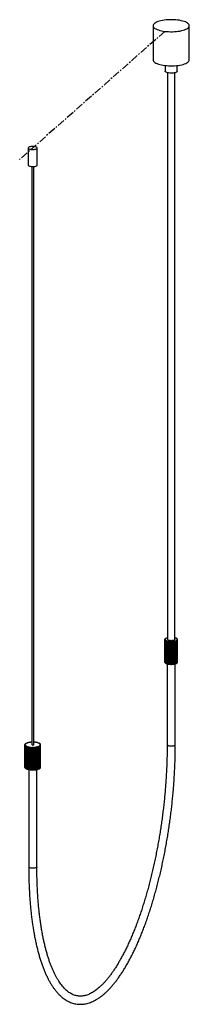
# Paper-space layout '_Dimétrica' of a CAD drawing. Header units: millimetres. Extents: x -252 to 30, y -1567 to 67.
import ezdxf

# ---------------------------------------------------------------- set-up
doc = ezdxf.new("R2010")
doc.units = ezdxf.units.MM
doc.linetypes.add('CENTERX2', pattern=[20.32, 12.7, -2.54, 2.54, -2.54])

psp = doc.layouts.new('_Dimétrica')

# ---------------------------------------------------------------- linework, layer by layer
at = {"color": 7, "linetype": 'Continuous', "lineweight": 25}
for p, q in [((-30, 56.6), (-30, 0)), ((30, 0), (30, 56.6)), ((-10, -9.4), (-10, -18.9)), ((10, -18.9), (10, -9.4)), ((-6, -21.5), (-6, -961.7)), ((6, -961.7), (6, -21.5)), ((-237.3, -146.3), (-237.3, -174.6)), ((-222.3, -174.6), (-222.3, -146.3)), ((-231.3, -177), (-231.3, -1136.2)), ((-228.3, -1136.2), (-228.3, -177)), ((-10.2, -960.8), (-10.5, -961.3)), ((-10.5, -961.3), (-10, -961.3)), ((-10.5, -961.7), (-10.5, -961.3)), ((-10.5, -961.7), (-10.4, -962.2)), ((-10, -961.7), (-10.5, -961.7)), ((-10.5, -999.4), (-10.5, -961.7)), ((-10.4, -962.2), (-9.9, -962.2)), ((-10.4, -999.9), (-10.4, -962.2)), ((-9.7, -960.8), (-10.2, -960.8)), ((-9.7, -962.5), (-10.2, -962.6)), ((-10.2, -962.6), (-9.7, -963)), ((-10.2, -1000.3), (-10.2, -962.6)), ((-9.3, -960), (-9.9, -960.5)), ((-9.9, -960.5), (-9.4, -960.5)), ((-9.9, -960.8), (-9.9, -960.5)), ((-9.9, -962.2), (-9.9, -962.5)), ((-9.7, -963), (-9.2, -963)), ((-9.7, -1000.7), (-9.7, -963)), ((-8.8, -960.1), (-9.3, -960)), ((-9.2, -963), (-9.2, -1000.7)), ((-8.7, -963.3), (-9.2, -963.4)), ((-9.2, -963.4), (-8.4, -963.8)), ((-9.2, -1001.1), (-9.2, -963.4)), ((-7.7, -959.3), (-8.7, -959.7)), ((-8.7, -959.7), (-8.3, -959.8)), ((-8.7, -960), (-8.7, -959.7)), ((-8.4, -963.8), (-7.9, -963.7)), ((-7.9, -963.7), (-7.9, -1001.4)), ((-7.3, -959.4), (-7.7, -959.3)), ((-6, -958.8), (-6.9, -959)), ((-6.9, -959), (-6.6, -959.2)), ((-6.9, -959.3), (-6.9, -959)), ((6.7, -958.9), (6, -958.8)), ((6.3, -959.1), (6.7, -958.9)), ((6.7, -959.2), (6.7, -958.9)), ((7.5, -959.2), (7.1, -959.3)), ((8.5, -959.6), (7.5, -959.2)), ((8.1, -959.7), (8.5, -959.6)), ((8.1, -963.6), (8.6, -963.7)), ((8.1, -1001.3), (8.1, -963.6)), ((8.5, -959.9), (8.5, -959.6)), ((9.1, -959.9), (8.6, -960)), ((8.6, -963.7), (9.3, -963.3)), ((8.6, -1001.4), (8.6, -963.7)), ((9.3, -963.3), (8.9, -963.2)), ((9.8, -960.4), (9.1, -959.9)), ((9.3, -960.4), (9.8, -960.4)), ((9.3, -962.9), (9.8, -962.9)), ((9.3, -963.3), (9.3, -962.9)), ((9.3, -1001), (9.3, -963.3)), ((10.1, -960.7), (9.6, -960.7)), ((9.8, -960.7), (9.8, -960.4)), ((10.3, -962.5), (9.8, -962.4)), ((9.8, -962.9), (10.3, -962.5)), ((9.8, -1000.6), (9.8, -962.9)), ((9.9, -961.2), (10.4, -961.2)), ((9.9, -962.1), (10.5, -962.1)), ((9.9, -962.4), (9.9, -962.1)), ((10.5, -961.6), (10, -961.6)), ((10.4, -961.2), (10.1, -960.7)), ((10.3, -1000.2), (10.3, -962.5)), ((10.4, -961.6), (10.4, -961.2)), ((10.5, -962.1), (10.5, -961.6)), ((10.5, -999.3), (10.5, -961.6)), ((10.5, -999.8), (10.5, -962.1)), ((-8.4, -1001.5), (-8.4, -963.8)), ((-7.3, -964), (-7.6, -964.1)), ((-7.6, -964.1), (-6.5, -964.4)), ((-7.6, -1001.8), (-7.6, -964.1)), ((-6.5, -964.4), (-6.2, -964.3)), ((-6.5, -1002.1), (-6.5, -964.4)), ((-6.2, -964.3), (-6.2, -1002)), ((-5.3, -964.5), (-5.6, -964.6)), ((-5.6, -964.6), (-4.3, -964.9)), ((-5.6, -1002.4), (-5.6, -964.6)), ((-4.3, -964.9), (-4, -964.7)), ((-4.3, -1002.6), (-4.3, -964.9)), ((-4, -964.7), (-4, -1002.4)), ((-3.1, -964.8), (-3.2, -965)), ((-3.2, -965), (-1.7, -965.1)), ((-3.2, -1002.7), (-3.2, -965)), ((-1.7, -965.1), (-1.6, -965)), ((-1.7, -1002.8), (-1.7, -965.1)), ((-1.6, -965), (-1.6, -1002.7)), ((-0.6, -965), (-0.6, -965.2)), ((-0.6, -1002.7), (-0.6, -965)), ((-0.6, -965.2), (0.9, -965.2)), ((-0.6, -1002.9), (-0.6, -965.2)), ((0.9, -965.2), (0.9, -965)), ((0.9, -1002.9), (0.9, -965.2)), ((1.9, -964.9), (2, -965.1)), ((1.9, -1002.6), (1.9, -964.9)), ((2, -965.1), (3.5, -965)), ((2, -1002.8), (2, -965.1)), ((3.5, -965), (3.4, -964.8)), ((3.5, -1002.7), (3.5, -965)), ((4.3, -964.7), (4.6, -964.8)), ((4.3, -1002.4), (4.3, -964.7)), ((4.6, -964.8), (5.9, -964.6)), ((4.6, -1002.5), (4.6, -964.8)), ((5.9, -964.6), (5.6, -964.4)), ((5.9, -1002.3), (5.9, -964.6)), ((6.4, -964.2), (6.8, -964.4)), ((6.4, -1001.9), (6.4, -964.2)), ((6.8, -964.4), (7.8, -964)), ((6.8, -1002.1), (6.8, -964.4)), ((7.8, -964), (7.5, -963.9)), ((7.8, -1001.7), (7.8, -964)), ((-10.5, -999.4), (-10.4, -999.9)), ((-10.4, -999.9), (-10.2, -999.9)), ((-10.2, -1000.3), (-9.7, -1000.7)), ((-9.7, -1000.7), (-9.2, -1000.7)), ((-9.2, -1001.1), (-8.4, -1001.5)), ((-8.4, -1001.5), (-7.9, -1001.4)), ((-7.6, -1001.8), (-6.5, -1002.1)), ((-6.8, -1002.1), (-6.8, -1136.1)), ((-6.5, -1002.1), (-6.2, -1002)), ((-5.6, -1002.4), (-4.3, -1002.6)), ((-4.3, -1002.6), (-4, -1002.4)), ((-3.2, -1002.7), (-1.7, -1002.8)), ((-1.7, -1002.8), (-1.6, -1002.7)), ((-0.6, -1002.7), (-0.6, -1002.9)), ((-0.6, -1002.9), (0.9, -1002.9)), ((1.9, -1002.6), (2, -1002.8)), ((2, -1002.8), (3.5, -1002.7)), ((4.3, -1002.4), (4.6, -1002.5)), ((4.6, -1002.5), (5.9, -1002.3)), ((6.4, -1001.9), (6.8, -1002.1)), ((6.7, -1136.1), (6.7, -1002.1)), ((6.8, -1002.1), (7.8, -1001.7)), ((8.1, -1001.3), (8.6, -1001.4)), ((8.6, -1001.4), (9.3, -1001)), ((9.3, -1000.6), (9.8, -1000.6)), ((9.8, -1000.6), (10.3, -1000.2)), ((10.3, -999.8), (10.5, -999.8)), ((10.5, -999.8), (10.5, -999.3)), ((-242.6, -1135.4), (-242.8, -1136.1)), ((-242.8, -1136.1), (-242.3, -1136.1)), ((-242.8, -1173.6), (-242.8, -1136.1)), ((-242.8, -1136.5), (-242.5, -1137.2)), ((-242.3, -1136.5), (-242.8, -1136.5)), ((-242.8, -1174), (-242.8, -1136.5)), ((-242.1, -1135.5), (-242.6, -1135.4)), ((-242.5, -1137.2), (-242, -1137.2)), ((-242.5, -1174.7), (-242.5, -1137.2)), ((-241.6, -1134.4), (-242.3, -1135)), ((-242.3, -1135), (-241.8, -1135.1)), ((-242.3, -1135.4), (-242.3, -1135)), ((-242.3, -1136.2), (-242.3, -1136.5)), ((-241.7, -1137.5), (-242.2, -1137.6)), ((-242.2, -1137.6), (-241.4, -1138.2)), ((-242.2, -1175.1), (-242.2, -1137.6)), ((-242, -1137.2), (-242, -1137.6)), ((-241.1, -1134.5), (-241.6, -1134.4)), ((-241.4, -1138.2), (-240.9, -1138.1)), ((-241.4, -1175.7), (-241.4, -1138.2)), ((-239.9, -1133.5), (-241, -1134)), ((-241, -1134), (-240.6, -1134.1)), ((-241, -1134.4), (-241, -1134)), ((-240.9, -1138.1), (-240.9, -1175.7)), ((-240.4, -1138.5), (-240.8, -1138.6)), ((-240.8, -1138.6), (-239.6, -1139.1)), ((-240.8, -1176.1), (-240.8, -1138.6)), ((-239.4, -1133.6), (-239.9, -1133.5)), ((-239.6, -1139.1), (-239.2, -1139)), ((-239.6, -1176.6), (-239.6, -1139.1)), ((-239.2, -1139), (-239.2, -1176.5)), ((-237.5, -1132.7), (-239, -1133.2)), ((-239, -1133.2), (-238.7, -1133.3)), ((-239, -1133.4), (-239, -1133.2)), ((-238.4, -1139.3), (-238.7, -1139.4)), ((-238.7, -1139.4), (-237.2, -1139.8)), ((-238.7, -1176.9), (-238.7, -1139.4)), ((-237.1, -1132.9), (-237.5, -1132.7)), ((-237.2, -1139.8), (-236.8, -1139.7)), ((-237.2, -1177.4), (-237.2, -1139.8)), ((-236.8, -1139.7), (-236.8, -1177.2)), ((-234.6, -1132.2), (-236.4, -1132.5)), ((-236.4, -1132.5), (-236.2, -1132.7)), ((-236.4, -1132.7), (-236.4, -1132.5)), ((-235.8, -1139.9), (-236.1, -1140.1)), ((-236.1, -1140.1), (-234.2, -1140.3)), ((-236.1, -1177.6), (-236.1, -1140.1)), ((-234.4, -1132.4), (-234.6, -1132.2)), ((-234.2, -1140.3), (-234, -1140.2)), ((-234.2, -1177.9), (-234.2, -1140.3)), ((-234, -1140.2), (-234, -1177.7)), ((-231.5, -1131.9), (-233.4, -1132.1)), ((-233.4, -1132.1), (-233.3, -1132.2)), ((-233.4, -1132.3), (-233.4, -1132.1)), ((-232.9, -1140.3), (-233, -1140.5)), ((-233, -1140.5), (-231.1, -1140.6)), ((-233, -1178), (-233, -1140.5)), ((-231.4, -1132.1), (-231.5, -1131.9)), ((-231.1, -1140.6), (-231, -1140.4)), ((-231.1, -1178.1), (-231.1, -1140.6)), ((-231, -1140.4), (-231, -1177.9)), ((-229.8, -1140.4), (-229.8, -1140.6)), ((-229.8, -1177.9), (-229.8, -1140.4)), ((-229.8, -1140.6), (-227.8, -1140.5)), ((-229.8, -1178.1), (-229.8, -1140.6)), ((-228.2, -1131.9), (-228.3, -1131.9)), ((-228.2, -1132.1), (-228.2, -1131.9)), ((-228.2, -1132.1), (-228.2, -1131.9)), ((-227.8, -1140.5), (-227.8, -1140.4)), ((-227.8, -1178.1), (-227.8, -1140.5)), ((-226.9, -1132), (-227.1, -1132.2)), ((-225, -1132.2), (-226.9, -1132)), ((-226.7, -1140.3), (-226.5, -1140.5)), ((-226.7, -1177.8), (-226.7, -1140.3)), ((-226.5, -1140.5), (-224.7, -1140.2)), ((-226.5, -1178), (-226.5, -1140.5)), ((-225.2, -1132.4), (-225, -1132.2)), ((-225, -1132.4), (-225, -1132.2)), ((-224.7, -1140.2), (-224.8, -1140.1)), ((-224.7, -1177.8), (-224.7, -1140.2)), ((-223.9, -1132.4), (-224.2, -1132.5)), ((-222.2, -1132.7), (-223.9, -1132.4)), ((-223.8, -1139.9), (-223.5, -1140)), ((-223.8, -1177.4), (-223.8, -1139.9)), ((-223.5, -1140), (-221.8, -1139.7)), ((-223.5, -1177.6), (-223.5, -1140)), ((-222.4, -1132.9), (-222.2, -1132.7)), ((-222.2, -1132.9), (-222.2, -1132.7)), ((-221.8, -1139.7), (-222.1, -1139.5)), ((-221.8, -1177.2), (-221.8, -1139.7)), ((-221.2, -1133), (-221.6, -1133.1)), ((-221.3, -1139.3), (-220.9, -1139.4)), ((-221.3, -1176.8), (-221.3, -1139.3)), ((-219.8, -1133.5), (-221.2, -1133)), ((-220.9, -1139.4), (-219.5, -1138.9)), ((-220.9, -1176.9), (-220.9, -1139.4)), ((-220.2, -1133.6), (-219.8, -1133.5)), ((-219.5, -1138.9), (-219.9, -1138.8)), ((-219.8, -1133.8), (-219.8, -1133.5)), ((-219, -1133.8), (-219.5, -1133.9)), ((-219.5, -1176.4), (-219.5, -1138.9)), ((-219.3, -1138.5), (-218.8, -1138.6)), ((-219.3, -1176), (-219.3, -1138.5)), ((-218, -1134.4), (-219, -1133.8)), ((-218.8, -1138.6), (-217.9, -1138)), ((-218.8, -1176.1), (-218.8, -1138.6)), ((-218.5, -1134.5), (-218, -1134.4)), ((-217.9, -1138), (-218.3, -1137.9)), ((-217.5, -1134.8), (-218.1, -1134.8)), ((-218, -1134.8), (-218, -1134.4)), ((-217.9, -1137.5), (-217.4, -1137.6)), ((-217.9, -1138), (-217.9, -1137.5)), ((-217.9, -1175.5), (-217.9, -1138)), ((-217, -1135.4), (-217.5, -1134.8)), ((-217.5, -1135.5), (-217, -1135.4)), ((-216.9, -1136.9), (-217.5, -1136.9)), ((-216.8, -1135.8), (-217.4, -1135.8)), ((-217.4, -1137.6), (-216.9, -1136.9)), ((-217.4, -1175.1), (-217.4, -1137.6)), ((-217.3, -1136.5), (-216.8, -1136.5)), ((-217.3, -1136.9), (-217.3, -1136.5)), ((-217, -1135.8), (-217, -1135.4)), ((-216.9, -1174.5), (-216.9, -1136.9)), ((-216.8, -1136.5), (-216.8, -1135.8)), ((-216.8, -1174), (-216.8, -1136.5)), ((-242.8, -1173.6), (-242.8, -1173.6)), ((-242.8, -1174), (-242.5, -1174.7)), ((-242.5, -1174.7), (-242.2, -1174.7)), ((-242.2, -1175.1), (-241.4, -1175.7)), ((-241.4, -1175.7), (-240.9, -1175.7)), ((-219.3, -1176), (-218.8, -1176.1)), ((-218.8, -1176.1), (-217.9, -1175.5)), ((-217.9, -1175.1), (-217.4, -1175.1)), ((-217.4, -1175.1), (-216.9, -1174.5)), ((-216.9, -1174), (-216.8, -1174)), ((-240.8, -1176.1), (-239.6, -1176.6)), ((-239.6, -1176.6), (-239.2, -1176.5)), ((-238.7, -1176.9), (-237.2, -1177.4)), ((-237.2, -1177.4), (-236.8, -1177.2)), ((-236.6, -1177.3), (-236.6, -1338.8)), ((-236.1, -1177.6), (-234.2, -1177.9)), ((-234.2, -1177.9), (-234, -1177.7)), ((-233, -1178), (-231.1, -1178.1)), ((-231.1, -1178.1), (-231, -1177.9)), ((-229.8, -1177.9), (-229.8, -1178.1)), ((-229.8, -1178.1), (-227.8, -1178.1)), ((-226.7, -1177.8), (-226.5, -1178)), ((-226.5, -1178), (-224.7, -1177.8)), ((-223.8, -1177.4), (-223.5, -1177.6)), ((-223.5, -1177.6), (-221.8, -1177.2)), ((-223.1, -1338.8), (-223.1, -1177.5)), ((-221.3, -1176.8), (-220.9, -1176.9)), ((-220.9, -1176.9), (-219.5, -1176.4))]:
    psp.add_line(p, q, dxfattribs=at)
at = {"color": 7, "linetype": 'CENTERX2'}
psp.add_line((-10.6, 47.2), (-251.6, -165.3), dxfattribs=at)
at = {"color": 7, "linetype": 'Continuous', "lineweight": 25, "flags": 128}
for points in [[(-10.6, 47.2), (-7.5, 46.9), (-4.3, 46.7), (-1.1, 46.6), (2.2, 46.6), (5.4, 46.7), (8.5, 47), (11.6, 47.3), (14.5, 47.8), (17.3, 48.4), (19.8, 49.1), (22.1, 49.8), (24.2, 50.7), (26, 51.6), (27.4, 52.5), (28.6, 53.5), (29.4, 54.6), (29.9, 55.7), (30, 56.7), (29.8, 57.8), (29.2, 58.9), (28.3, 59.9), (27, 60.9), (25.4, 61.9), (23.6, 62.8), (21.4, 63.6), (19, 64.3), (16.4, 64.9), (13.6, 65.5), (10.6, 65.9), (7.5, 66.3), (4.3, 66.5), (1.1, 66.6), (-2.2, 66.5), (-5.4, 66.4), (-8.5, 66.2), (-11.6, 65.8), (-14.5, 65.3), (-17.3, 64.7), (-19.8, 64.1), (-22.1, 63.3), (-24.2, 62.5), (-26, 61.6), (-27.4, 60.6), (-28.6, 59.6), (-29.4, 58.5), (-29.9, 57.5), (-30, 56.4), (-29.8, 55.3), (-29.2, 54.2), (-28.3, 53.2), (-27, 52.2), (-25.4, 51.3), (-23.6, 50.4), (-21.4, 49.6), (-19, 48.8), (-16.4, 48.2), (-13.6, 47.7), (-10.6, 47.2)], [(-30, 0), (-30, -0.2), (-29.8, -1.3), (-29.2, -2.3), (-28.3, -3.4), (-27, -4.4), (-25.4, -5.3), (-23.6, -6.2), (-21.4, -7), (-19, -7.7), (-16.4, -8.4), (-13.6, -8.9), (-10.6, -9.4)], [(-10.6, -9.4), (-7.5, -9.7), (-4.3, -9.9), (-1.1, -10), (2.2, -10), (5.4, -9.8), (8.5, -9.6), (11.6, -9.2), (14.5, -8.8), (17.3, -8.2), (19.8, -7.5), (22.1, -6.7), (24.2, -5.9), (26, -5), (27.4, -4), (28.6, -3), (29.4, -2), (29.9, -0.9), (30, 0)], [(10, -18.9), (9.9, -19.3), (9.5, -19.9), (8.8, -20.5), (7.7, -21), (6.3, -21.4), (4.8, -21.8), (3, -22), (1.1, -22.2), (-0.8, -22.2), (-2.6, -22.1), (-4.4, -21.8), (-6, -21.5), (-7.4, -21.1), (-8.6, -20.6), (-9.4, -20), (-9.9, -19.4), (-10, -18.9)], [(-232.5, -148.6), (-230.9, -148.8), (-229.3, -148.8), (-227.7, -148.7), (-226.2, -148.5), (-224.9, -148.2), (-223.8, -147.8), (-222.9, -147.3), (-222.5, -146.8), (-222.3, -146.2), (-222.5, -145.7), (-223.1, -145.2), (-223.9, -144.7), (-225.1, -144.4), (-226.4, -144.1), (-227.9, -143.9), (-229.5, -143.8), (-231.2, -143.8), (-232.7, -144), (-234.1, -144.2), (-235.3, -144.6), (-236.3, -145), (-237, -145.5), (-237.3, -146.1), (-237.3, -146.6), (-236.9, -147.1), (-236.2, -147.6), (-235.2, -148), (-233.9, -148.4), (-232.5, -148.6)], [(-237.3, -174.6), (-237.3, -174.9), (-236.9, -175.4), (-236.2, -175.9), (-235.2, -176.3), (-233.9, -176.7), (-232.5, -176.9)], [(-232.5, -176.9), (-230.9, -177.1), (-229.3, -177.1), (-227.7, -177), (-226.2, -176.8), (-224.9, -176.5), (-223.8, -176.1), (-222.9, -175.6), (-222.5, -175.1), (-222.3, -174.6)], [(6, -961.7), (6, -961.8), (5.7, -962.3), (5.1, -962.7), (4.2, -963.1), (3, -963.4), (1.6, -963.6), (0.1, -963.7), (-1.4, -963.6), (-2.8, -963.4), (-4, -963.1), (-5, -962.8), (-5.7, -962.3), (-6, -961.8), (-6, -961.7)], [(-231.3, -1136.2), (-231.3, -1136.3), (-231.2, -1136.4), (-230.8, -1136.6), (-230.3, -1136.7)], [(-230.3, -1136.7), (-229.8, -1136.7), (-229.2, -1136.7), (-228.7, -1136.6), (-228.4, -1136.4), (-228.3, -1136.2)], [(-240.9, -1175.7), (-240.9, -1175.7), (-240.8, -1175.7)]]:
    psp.add_lwpolyline(points, dxfattribs=at)
at = {"color": 8, "linetype": 'Continuous', "lineweight": 25, "flags": 128}
for points in [[(-6.8, -1136.1), (-6.7, -1136.2), (-6.5, -1136.7), (-5.9, -1137.2), (-5, -1137.6), (-3.8, -1137.9), (-2.4, -1138.2)], [(-2.4, -1138.2), (-0.9, -1138.3), (0.7, -1138.3), (2.2, -1138.2), (3.6, -1138), (4.9, -1137.6), (5.8, -1137.2), (6.4, -1136.8), (6.7, -1136.2), (6.7, -1136.1)], [(-223.1, -1338.8), (-223.2, -1339.2), (-223.6, -1339.7), (-224.4, -1340.1), (-225.5, -1340.5), (-226.9, -1340.8), (-228.3, -1341), (-229.9, -1341), (-231.4, -1340.9), (-232.9, -1340.8), (-234.2, -1340.5), (-235.3, -1340.1), (-236, -1339.6), (-236.5, -1339.1), (-236.6, -1338.8)]]:
    psp.add_lwpolyline(points, dxfattribs=at)
at = {"color": 7, "linetype": 'Continuous', "lineweight": 25}
for centre, radius, start, end in [((-8.9, -961.7), 1.15, 163.4094, 180.4571), ((-8.3, -961.4), 1.71, 205.2993, 218.3819), ((-7.8, -962.3), 2.45, 132.1461, 142.4277), ((-6.4, -959.4), 4.52, 232.3467, 239.1779), ((-5.5, -965.5), 6.31, 115.8068, 121.2721), ((-3.9, -954.4), 10.2, 246.6873, 250.6664), ((-3, -971.5), 12.9, 106.2015, 109.5961), ((2.7, -972.4), 13.8, 71.5057, 74.7428), ((4.2, -955.2), 9.31, 290.4792, 294.6951), ((5.2, -966.1), 6.99, 60.5388, 65.6416), ((6.7, -959.8), 4.01, 302.7358, 310.1253), ((7.5, -962.6), 2.77, 41.028, 50.4898), ((8.5, -961.5), 1.53, 325.3271, 339.3779), ((8.8, -961.7), 1.2, 4.9992, 21.5424), ((-1.7, -947.1), 17.8, 255.4436, 258.182), ((-0.4, -939.9), 25.1, 261.7318, 263.9066), ((0, -935.5), 29.5, 266.9138, 268.8678), ((0, -935.8), 29.2, 271.7306, 273.6983), ((0.5, -940.7), 24.3, 276.7482, 278.9705), ((1.9, -948), 16.8, 282.6262, 285.471), ((-4.2, -992.7), 9.45, 246.6163, 248.5919), ((-1.8, -985.2), 17.3, 255.4244, 257.3964), ((-0.4, -977.6), 25.1, 261.7318, 263.9066), ((0, -973.2), 29.5, 266.9138, 268.8678), ((0, -973.5), 29.2, 271.7306, 273.6983), ((0.5, -978.4), 24.3, 276.7482, 278.9705), ((2, -986.2), 16.3, 283.51, 285.4931), ((4.5, -993.5), 8.6, 292.8477, 294.776), ((-240.9, -1136.2), 1.4, 174.8808, 190.4868), ((-240, -1136.7), 2.39, 138.7736, 149.6807), ((-239.8, -1135.6), 2.7, 214.3339, 224.3995), ((-237.5, -1139.7), 6.34, 119.3393, 125.0357), ((-237.1, -1132.2), 7.08, 237.048, 242.3386), ((-234.3, -1146.4), 13.8, 108.4211, 111.8111), ((-233.9, -1125), 14.9, 249.407, 252.6234), ((-231.6, -1155.7), 23.5, 101.159, 103.5377), ((-231.4, -1115.6), 24.7, 257.3032, 259.603), ((-230.2, -1164.5), 32.4, 95.5488, 97.4692), ((-230.1, -1107.2), 33.2, 263.2, 265.0865), ((-229.8, -1103), 37.4, 268.2254, 269.9702), ((-229.8, -1168.1), 36, 85.7747, 87.5631), ((-229.7, -1105), 35.4, 273.0435, 274.8509), ((-229, -1161.5), 29.3, 80.4139, 82.4641), ((-228.9, -1112.1), 28.2, 278.2209, 280.3241), ((-227.1, -1152.1), 19.7, 73.7109, 76.3803), ((-226.8, -1121.6), 18.5, 284.4958, 287.2817), ((-224.1, -1143.4), 10.6, 64.0386, 68.0755), ((-223.7, -1129.9), 9.66, 293.2202, 297.5204), ((-221.1, -1138.1), 4.44, 47.5582, 54.7787), ((-220.7, -1134.8), 3.93, 307.4908, 315.3285), ((-219, -1136.3), 1.74, 16.3539, 29.8626), ((-218.9, -1136.2), 1.6, 334.5269, 348.7967), ((-223.4, -1168.1), 8.92, 295.7646, 297.603), ((-234.1, -1163.1), 14.3, 249.37, 251.3062), ((-231.4, -1153.4), 24.4, 257.2972, 259.091), ((-230.1, -1144.7), 33.2, 263.2, 265.0865), ((-229.8, -1140.6), 37.4, 268.2254, 269.9702), ((-229.7, -1142.5), 35.4, 273.0435, 274.8509), ((-228.8, -1150), 27.9, 278.5675, 280.3317), ((-226.6, -1159.6), 18, 285.4127, 287.3041)]:
    psp.add_arc(centre, radius, start, end, dxfattribs=at)
for points, knots in [([(-236.6, -1338.8), (-236.6, -1340.4), (-236.5, -1345.3), (-236.4, -1353.4), (-236.2, -1362.8), (-235.9, -1372.1), (-235.4, -1381.3), (-234.9, -1390.3), (-234.2, -1399.2), (-233.4, -1407.9), (-232.5, -1416.5), (-231.5, -1425), (-230.4, -1433.2), (-229.1, -1441.3), (-227.8, -1449.1), (-226.4, -1456.8), (-224.8, -1464.3), (-223.1, -1471.5), (-221.4, -1478.6), (-219.5, -1485.4), (-217.5, -1492), (-215.5, -1498.3), (-213.3, -1504.4), (-211, -1510.3), (-208.6, -1515.9), (-206.1, -1521.2), (-203.6, -1526.3), (-200.9, -1531.2), (-198.1, -1535.7), (-195.2, -1540), (-192.2, -1543.9), (-189.2, -1547.6), (-186, -1551), (-182.7, -1554), (-179.4, -1556.8), (-176, -1559.2), (-172.5, -1561.3), (-169, -1563), (-165.5, -1564.5), (-161.9, -1565.6), (-158.2, -1566.3), (-154.6, -1566.8), (-150.9, -1567), (-147.2, -1566.8), (-143.4, -1566.3), (-139.7, -1565.5), (-135.9, -1564.4), (-132.1, -1563), (-128.3, -1561.2), (-124.4, -1559.2), (-120.6, -1556.8), (-116.7, -1554.1), (-112.9, -1551.1), (-109.1, -1547.7), (-105.2, -1544.1), (-101.5, -1540.1), (-97.7, -1535.9), (-93.9, -1531.4), (-90.2, -1526.6), (-86.6, -1521.5), (-82.9, -1516.2), (-79.3, -1510.6), (-75.8, -1504.8), (-72.3, -1498.7), (-68.8, -1492.3), (-65.4, -1485.7), (-62, -1478.9), (-58.7, -1471.9), (-55.4, -1464.6), (-52.2, -1457.2), (-49.1, -1449.5), (-46, -1441.6), (-43, -1433.6), (-40, -1425.3), (-37.2, -1416.9), (-34.3, -1408.3), (-31.6, -1399.5), (-29, -1390.6), (-26.4, -1381.6), (-23.9, -1372.4), (-21.5, -1363.1), (-19.2, -1353.7), (-16.9, -1344.1), (-14.8, -1334.5), (-12.7, -1324.8), (-10.8, -1315), (-8.9, -1305.1), (-7.2, -1295.1), (-5.5, -1285.1), (-3.9, -1275.1), (-2.5, -1265), (-1.1, -1254.9), (0.2, -1244.8), (1.3, -1234.6), (2.3, -1224.5), (3.3, -1214.4), (4.1, -1204.3), (4.8, -1194.2), (5.4, -1184.2), (5.9, -1174.3), (6.3, -1164.4), (6.6, -1154.5), (6.7, -1145.1), (6.7, -1139), (6.7, -1136.1)], [0, 0, 0, 0, 0.005201, 0.015089, 0.024978, 0.03487, 0.044764, 0.054662, 0.064562, 0.074467, 0.084375, 0.094288, 0.104206, 0.114128, 0.124057, 0.133992, 0.143934, 0.153884, 0.163842, 0.173809, 0.183786, 0.193772, 0.20377, 0.213778, 0.223797, 0.233828, 0.243867, 0.253915, 0.263966, 0.274014, 0.28405, 0.294062, 0.304036, 0.313954, 0.323799, 0.333554, 0.343205, 0.352745, 0.362179, 0.371519, 0.380786, 0.390008, 0.399217, 0.408435, 0.417694, 0.427021, 0.436438, 0.445956, 0.455581, 0.465308, 0.475125, 0.485018, 0.494968, 0.50496, 0.514978, 0.525012, 0.535051, 0.545089, 0.55512, 0.565143, 0.575156, 0.585159, 0.595151, 0.605133, 0.615105, 0.625068, 0.635022, 0.644969, 0.654908, 0.66484, 0.674766, 0.684686, 0.694601, 0.704512, 0.714418, 0.724321, 0.73422, 0.744116, 0.754009, 0.763899, 0.773787, 0.783673, 0.793557, 0.80344, 0.813321, 0.823201, 0.83308, 0.842958, 0.852835, 0.862712, 0.872588, 0.882464, 0.89234, 0.902216, 0.912092, 0.921968, 0.931845, 0.941723, 0.951601, 0.96148, 0.97136, 0.981241, 0.991124, 1, 1, 1, 1]), ([(-6.8, -1136.1), (-6.8, -1137.7), (-6.8, -1142.6), (-6.9, -1150.6), (-7.1, -1160.3), (-7.4, -1170), (-7.9, -1179.8), (-8.4, -1189.7), (-9.1, -1199.6), (-9.9, -1209.5), (-10.7, -1219.5), (-11.7, -1229.5), (-12.8, -1239.5), (-14, -1249.5), (-15.3, -1259.5), (-16.7, -1269.4), (-18.2, -1279.4), (-19.8, -1289.2), (-21.6, -1299.1), (-23.4, -1308.8), (-25.2, -1318.5), (-27.2, -1328.2), (-29.3, -1337.7), (-31.5, -1347.1), (-33.7, -1356.4), (-36.1, -1365.6), (-38.5, -1374.7), (-41, -1383.6), (-43.6, -1392.4), (-46.2, -1401), (-48.9, -1409.5), (-51.7, -1417.8), (-54.6, -1425.9), (-57.5, -1433.8), (-60.4, -1441.5), (-63.5, -1449), (-66.5, -1456.3), (-69.7, -1463.4), (-72.8, -1470.3), (-76, -1476.9), (-79.3, -1483.3), (-82.6, -1489.4), (-85.9, -1495.3), (-89.2, -1500.9), (-92.5, -1506.2), (-95.9, -1511.3), (-99.3, -1516.1), (-102.6, -1520.6), (-106, -1524.8), (-109.4, -1528.8), (-112.7, -1532.4), (-116.1, -1535.8), (-119.4, -1538.8), (-122.7, -1541.6), (-126, -1544.1), (-129.2, -1546.3), (-132.4, -1548.1), (-135.5, -1549.7), (-138.6, -1551.1), (-141.7, -1552.1), (-144.7, -1552.8), (-147.7, -1553.3), (-150.7, -1553.5), (-153.7, -1553.3), (-156.7, -1552.9), (-159.7, -1552.2), (-162.6, -1551.1), (-165.5, -1549.7), (-168.3, -1548.1), (-171.1, -1546.1), (-173.8, -1543.9), (-176.5, -1541.4), (-179.1, -1538.5), (-181.7, -1535.4), (-184.3, -1532.1), (-186.7, -1528.4), (-189.2, -1524.4), (-191.5, -1520.2), (-193.9, -1515.6), (-196.1, -1510.8), (-198.3, -1505.7), (-200.4, -1500.4), (-202.4, -1494.8), (-204.4, -1488.9), (-206.2, -1482.7), (-208, -1476.3), (-209.7, -1469.7), (-211.3, -1462.8), (-212.8, -1455.7), (-214.2, -1448.4), (-215.5, -1440.9), (-216.7, -1433.1), (-217.8, -1425.2), (-218.8, -1417.1), (-219.7, -1408.8), (-220.5, -1400.3), (-221.2, -1391.6), (-221.8, -1382.8), (-222.3, -1373.9), (-222.6, -1364.8), (-222.9, -1355.6), (-223, -1346.9), (-223.1, -1341.3), (-223.1, -1338.8)], [0, 0, 0, 0, 0.005241, 0.015198, 0.025156, 0.035117, 0.045078, 0.055041, 0.065005, 0.07497, 0.084936, 0.094902, 0.104869, 0.114836, 0.124803, 0.13477, 0.144737, 0.154704, 0.164669, 0.174635, 0.184599, 0.194563, 0.204525, 0.214486, 0.224445, 0.234402, 0.244358, 0.254311, 0.264261, 0.274209, 0.284154, 0.294096, 0.304033, 0.313967, 0.323896, 0.33382, 0.343739, 0.353652, 0.363558, 0.373458, 0.383349, 0.393232, 0.403106, 0.412971, 0.422825, 0.432668, 0.442499, 0.452319, 0.462127, 0.471924, 0.48171, 0.491488, 0.501261, 0.511034, 0.520812, 0.530604, 0.540424, 0.55029, 0.560225, 0.570258, 0.580422, 0.590749, 0.601266, 0.611973, 0.622829, 0.633735, 0.644546, 0.655183, 0.665621, 0.675875, 0.685978, 0.695965, 0.70587, 0.715719, 0.725533, 0.735326, 0.74511, 0.754893, 0.764678, 0.774469, 0.78427, 0.794081, 0.803903, 0.813737, 0.823582, 0.833437, 0.843303, 0.853179, 0.863063, 0.872956, 0.882856, 0.892764, 0.902678, 0.912597, 0.922522, 0.932452, 0.942387, 0.952326, 0.962268, 0.972213, 0.982162, 0.992113, 1, 1, 1, 1])]:
    psp.add_open_spline(points, degree=3, knots=knots, dxfattribs=at)

doc.saveas('drawing.dxf')
